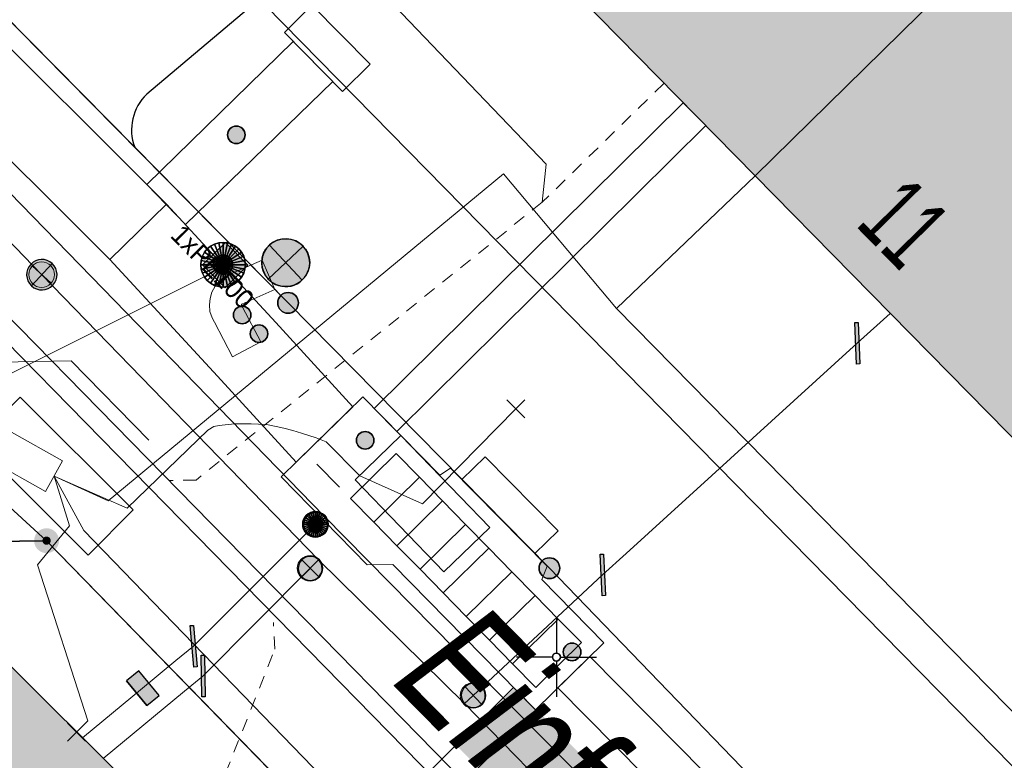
# Model space of a CAD drawing. Header units: metres. Extents: x 2695560 to 2696939, y 1260529 to 1262050.
# Tile 18 of 256: x 2695768 to 2695783, y 1260873 to 1260885. Entities that reach past the tile are written whole.
import ezdxf

# ---------------------------------------------------------------- set-up
doc = ezdxf.new("R2010")
doc.units = ezdxf.units.M
doc.linetypes.add('AUSGEZOGEN', pattern=[0])
doc.linetypes.add('VERDECKT2_S2', pattern=[0.36, 0.2, -0.16])
for name, color, linetype in [('XR$1$AV_Gebäudeflächen (BB)', 7, 'AUSGEZOGEN'), ('XR$1$AV_Grenzpunkte', 7, 'AUSGEZOGEN'), ('XR$1$AV_Haus-Nr.', 7, 'AUSGEZOGEN'), ('XR$1$AV_Koordinatennetzpunkte', 7, 'AUSGEZOGEN'), ('XR$1$AV_Linien (BB)', 7, 'AUSGEZOGEN'), ('XR$1$AV_Strassennamen', 7, 'AUSGEZOGEN'), ('XR$1$AW_LK_Einlaufschacht alt', 24, 'AUSGEZOGEN'), ('XR$1$EW_LK_Knoten', 1, 'AUSGEZOGEN'), ('XR$1$GA_LK_Absperrarmatur', 32, 'AUSGEZOGEN'), ('XR$1$GA_LK_Rohrleitungsteil', 32, 'AUSGEZOGEN'), ('XR$1$Liegenschaftsgrenzen', 7, 'AUSGEZOGEN'), ('XR$1$PFAV', 255, 'AUSGEZOGEN'), ('XR$1$PFAW', 255, 'AUSGEZOGEN'), ('XR$1$PFEW', 255, 'AUSGEZOGEN'), ('XR$1$PFGA', 255, 'AUSGEZOGEN'), ('XR$1$PFWA', 255, 'AUSGEZOGEN'), ('XR$1$RAEW', 8, 'AUSGEZOGEN'), ('XR$1$RP_Abstandslinie', 7, 'AUSGEZOGEN'), ('XR$1$WA_LK_Absperrarmatur', 171, 'AUSGEZOGEN'), ('XR$1$WA_LK_Rohrleitungsteil', 171, 'AUSGEZOGEN')]:
    doc.layers.add(name, color=color, linetype=linetype)
for name, color, linetype, lineweight in [('XR$2$ABW-Linie-M-ungenau-tot', 6, 'AUSGEZOGEN', 18), ('XR$2$ABW-Linie-R-genau', 4, 'AUSGEZOGEN', 18), ('XR$2$ABW-Linie-R-ungenau', 4, 'VERDECKT2_S2', 18), ('XR$2$ABW-LinieFlaeche-R-genau', 4, 'AUSGEZOGEN', 18), ('XR$2$ABW-Punkt', 6, 'AUSGEZOGEN', 18), ('XR$2$ELE-Flaeche-oberirdisch', 1, 'AUSGEZOGEN', 18), ('XR$2$ELE-LinieAnker_Strebe', 1, 'AUSGEZOGEN', 18), ('XR$2$ELE-LinieFlaeche-genau', 1, 'AUSGEZOGEN', 18), ('XR$2$GAS-Linie-genau', 12, 'AUSGEZOGEN', 18), ('XR$2$GAS-Punkt', 12, 'AUSGEZOGEN', 18), ('XR$2$KOM-Flaeche-U-oberirdisch', 91, 'AUSGEZOGEN', 18), ('XR$2$KOM-Linie-U-genau', 91, 'AUSGEZOGEN', 18), ('XR$2$KOM-LinieFlaeche-U-genau', 91, 'AUSGEZOGEN', 18), ('XR$2$KOM-Punkt-U', 91, 'AUSGEZOGEN', 18), ('XR$2$WAS-Linie-genau', 5, 'AUSGEZOGEN', 18), ('XR$2$WAS-Punkt', 5, 'AUSGEZOGEN', 18), ('XR$2$WEI-Text', 59, 'AUSGEZOGEN', 18)]:
    doc.layers.add(name, color=color, linetype=linetype, lineweight=lineweight)
doc.styles.add('ARIAL', font='arial.ttf')
doc.styles.add('TXT', font='txt')

# ---------------------------------------------------------------- blocks, each defined once
blk = doc.blocks.new('COMPLEXOBJECT_469')
at = {"layer": 'XR$1$AV_Linien (BB)', "color": 7, "linetype": 'AUSGEZOGEN', "transparency": 33554687}
blk.add_line((5773.103, 10887.625), (5768.587, 10883.805), dxfattribs=at)
blk.add_arc((5769.128, 10883.246), 0.778, 134.0485, 200.4562, dxfattribs=at)
blk = doc.blocks.new('BAV15')
at = {"layer": 'XR$1$PFAV', "transparency": 33554687}
blk.add_hatch(color=7, dxfattribs=at).paths.add_polyline_path([(0.5, 0), (0.49, 0.101), (0.459, 0.197), (0.41, 0.286), (0.344, 0.362), (0.264, 0.424), (0.174, 0.469), (0.076, 0.494), (-0.025, 0.499), (-0.125, 0.484), (-0.22, 0.449), (-0.306, 0.395), (-0.379, 0.326), (-0.437, 0.243), (-0.477, 0.15), (-0.497, 0.051), (-0.497, -0.051), (-0.477, -0.15), (-0.437, -0.243), (-0.379, -0.326), (-0.306, -0.395), (-0.22, -0.449), (-0.125, -0.484), (-0.025, -0.499), (0.076, -0.494), (0.174, -0.469), (0.264, -0.424), (0.344, -0.362), (0.41, -0.286), (0.459, -0.197), (0.49, -0.101)])
at = {"color": 7, "transparency": 33554687}
for start, end in [(90, 270), (270, 90)]:
    blk.add_arc((0, 0), 0.5, start, end, dxfattribs=at)
at = {"layer": 'XR$1$PFAV', "transparency": 33554687}
blk.add_circle((0, 0), 0.5, dxfattribs=at)
blk = doc.blocks.new('BWAV20')
at = {"true_color": 0x000000, "transparency": 33554687}
blk.add_hatch(color=18, dxfattribs=at).paths.add_polyline_path([(0.167, 0), (0.163, 0.034), (0.153, 0.066), (0.137, 0.095), (0.115, 0.121), (0.088, 0.141), (0.058, 0.156), (0.025, 0.165), (-0.008, 0.166), (-0.042, 0.161), (-0.073, 0.15), (-0.102, 0.132), (-0.126, 0.109), (-0.146, 0.081), (-0.159, 0.05), (-0.166, 0.017), (-0.166, -0.017), (-0.159, -0.05), (-0.146, -0.081), (-0.126, -0.109), (-0.102, -0.132), (-0.073, -0.15), (-0.042, -0.161), (-0.008, -0.166), (0.025, -0.165), (0.058, -0.156), (0.088, -0.141), (0.115, -0.121), (0.137, -0.095), (0.153, -0.066), (0.163, -0.034)])
at = {"layer": 'XR$1$PFAV', "transparency": 33554687}
blk.add_hatch(color=7, dxfattribs=at).paths.add_polyline_path([(0.5, 0), (0.49, 0.101), (0.459, 0.197), (0.41, 0.286), (0.344, 0.362), (0.264, 0.424), (0.174, 0.469), (0.076, 0.494), (-0.025, 0.499), (-0.125, 0.484), (-0.22, 0.449), (-0.306, 0.395), (-0.379, 0.326), (-0.437, 0.243), (-0.477, 0.15), (-0.497, 0.051), (-0.497, -0.051), (-0.477, -0.15), (-0.437, -0.243), (-0.379, -0.326), (-0.306, -0.395), (-0.22, -0.449), (-0.125, -0.484), (-0.025, -0.499), (0.076, -0.494), (0.174, -0.469), (0.264, -0.424), (0.344, -0.362), (0.41, -0.286), (0.459, -0.197), (0.49, -0.101)])
blk = doc.blocks.new('BAV2041')
at = {"color": 7, "transparency": 33554687}
for p, q in [((0, 0.5), (0, 0.05)), ((-0.05, 0), (-0.5, 0)), ((0.05, 0), (0.5, 0)), ((0, -0.05), (0, -0.5))]:
    blk.add_line(p, q, dxfattribs=at)
blk.add_circle((0, 0), 0.05, dxfattribs=at)
for start, end in [(90, 270), (270, 90)]:
    blk.add_arc((0, 0), 0.05, start, end, dxfattribs=at)
blk = doc.blocks.new('COMPLEXOBJECT_1445')
at = {"layer": 'XR$1$RP_Abstandslinie', "color": 7, "linetype": 'AUSGEZOGEN', "transparency": 33554687}
blk.add_lwpolyline([(5744.94, 10911.16), (5774.93, 10880.63), (5800.86, 10854.24), (5826.64, 10828.01)], dxfattribs=at)
blk = doc.blocks.new('BAW2089')
at = {"layer": 'XR$1$PFAW', "transparency": 33554687}
blk.add_hatch(color=7, dxfattribs=at).paths.add_polyline_path([(-0.5, 0.5), (-0.5, -0.5), (0.5, -0.5), (0.5, 0.5)])
at = {"transparency": 33554687}
blk.add_lwpolyline([(-0.5, 0.5), (0.5, 0.5), (0.5, -0.5), (-0.5, -0.5), (-0.5, 0.5)], close=True, dxfattribs=at)
at = {"layer": 'XR$1$PFAW', "transparency": 33554687}
blk.add_lwpolyline([(-0.5, 0.5), (0.5, 0.5), (0.5, -0.5), (-0.5, -0.5), (-0.5, 0.5)], close=True, dxfattribs=at)
blk = doc.blocks.new('BWA2013')
at = {"true_color": 0x000000, "transparency": 33554687}
blk.add_hatch(color=18, dxfattribs=at).paths.add_polyline_path([(-0.291, -0.409), (0.352, 0.357), (0.291, 0.409), (-0.352, -0.357)])
at = {"transparency": 33554687}
blk.add_lwpolyline([(-0.291, -0.409), (-0.352, -0.357), (0.291, 0.409), (0.352, 0.357), (-0.291, -0.409)], close=True, dxfattribs=at)
blk = doc.blocks.new('BWA965')
at = {"layer": 'XR$1$PFWA', "transparency": 33554687}
blk.add_hatch(color=7, dxfattribs=at).paths.add_polyline_path([(0, 0.5), (-0.051, 0.497), (-0.101, 0.49), (-0.15, 0.477), (-0.197, 0.459), (-0.243, 0.437), (-0.286, 0.41), (-0.326, 0.379), (-0.362, 0.344), (-0.395, 0.306), (-0.424, 0.264), (-0.449, 0.22), (-0.469, 0.174), (-0.484, 0.125), (-0.494, 0.076), (-0.499, 0.025), (-0.499, -0.025), (-0.494, -0.076), (-0.484, -0.125), (-0.469, -0.174), (-0.449, -0.22), (-0.424, -0.264), (-0.395, -0.306), (-0.362, -0.344), (-0.326, -0.379), (-0.286, -0.41), (-0.243, -0.437), (-0.197, -0.459), (-0.15, -0.477), (-0.101, -0.49), (-0.051, -0.497), (0, -0.5), (0.051, -0.497), (0.101, -0.49), (0.15, -0.477), (0.197, -0.459), (0.243, -0.437), (0.286, -0.41), (0.326, -0.379), (0.362, -0.344), (0.395, -0.306), (0.424, -0.264), (0.449, -0.22), (0.469, -0.174), (0.484, -0.125), (0.494, -0.076), (0.499, -0.025), (0.499, 0.025), (0.494, 0.076), (0.484, 0.125), (0.469, 0.174), (0.449, 0.22), (0.424, 0.264), (0.395, 0.306), (0.362, 0.344), (0.326, 0.379), (0.286, 0.41), (0.243, 0.437), (0.197, 0.459), (0.15, 0.477), (0.101, 0.49), (0.051, 0.497)])
at = {"transparency": 33554687}
blk.add_line((0, 0.5), (0, -0.5), dxfattribs=at)
for start, end in [(90, 270), (270, 90)]:
    blk.add_arc((0, 0), 0.5, start, end, dxfattribs=at)
blk = doc.blocks.new('BGA996')
at = {"layer": 'XR$1$PFGA', "transparency": 33554687}
blk.add_hatch(color=7, dxfattribs=at).paths.add_polyline_path([(-0.25, -0.5), (0.25, -0.5), (0.25, 0.5), (-0.25, 0.5)])
at = {"color": 32, "transparency": 33554687}
for p, q in [((-0.25, 0.5), (-0.25, -0.5)), ((0.25, 0.5), (0.25, -0.5))]:
    blk.add_line(p, q, dxfattribs=at)
at = {"layer": 'XR$1$PFGA', "transparency": 33554687}
blk.add_lwpolyline([(-0.25, -0.5), (0.25, -0.5), (0.25, 0.5), (-0.25, 0.5), (-0.25, -0.5)], close=True, dxfattribs=at)
blk = doc.blocks.new('BGA2013')
at = {"transparency": 33554687}
blk.add_hatch(color=36, dxfattribs=at).paths.add_polyline_path([(-0.291, -0.409), (0.352, 0.357), (0.291, 0.409), (-0.352, -0.357)])
at = {"color": 32, "transparency": 33554687}
blk.add_lwpolyline([(-0.291, -0.409), (-0.352, -0.357), (0.291, 0.409), (0.352, 0.357), (-0.291, -0.409)], close=True, dxfattribs=at)
blk = doc.blocks.new('BGA965')
at = {"layer": 'XR$1$PFGA', "transparency": 33554687}
blk.add_hatch(color=7, dxfattribs=at).paths.add_polyline_path([(0.5, 0), (0.49, 0.101), (0.459, 0.197), (0.41, 0.286), (0.344, 0.362), (0.264, 0.424), (0.174, 0.469), (0.076, 0.494), (-0.025, 0.499), (-0.125, 0.484), (-0.22, 0.449), (-0.306, 0.395), (-0.379, 0.326), (-0.437, 0.243), (-0.477, 0.15), (-0.497, 0.051), (-0.497, -0.051), (-0.477, -0.15), (-0.437, -0.243), (-0.379, -0.326), (-0.306, -0.395), (-0.22, -0.449), (-0.125, -0.484), (-0.025, -0.499), (0.076, -0.494), (0.174, -0.469), (0.264, -0.424), (0.344, -0.362), (0.41, -0.286), (0.459, -0.197), (0.49, -0.101)])
at = {"color": 32, "transparency": 33554687}
blk.add_line((0, 0.5), (0, -0.5), dxfattribs=at)
for start, end in [(90, 270), (270, 90)]:
    blk.add_arc((0, 0), 0.5, start, end, dxfattribs=at)
at = {"layer": 'XR$1$PFGA', "transparency": 33554687}
blk.add_circle((0, 0), 0.5, dxfattribs=at)
blk = doc.blocks.new('BEWLP2549_S')
at = {"layer": 'XR$1$PFEW', "transparency": 33554687}
blk.add_hatch(color=7, dxfattribs=at).paths.add_polyline_path([(0.5, 0), (0.49, 0.101), (0.459, 0.197), (0.41, 0.286), (0.344, 0.362), (0.264, 0.424), (0.174, 0.469), (0.076, 0.494), (-0.025, 0.499), (-0.125, 0.484), (-0.22, 0.449), (-0.306, 0.395), (-0.379, 0.326), (-0.437, 0.243), (-0.477, 0.15), (-0.497, 0.051), (-0.497, -0.051), (-0.477, -0.15), (-0.437, -0.243), (-0.379, -0.326), (-0.306, -0.395), (-0.22, -0.449), (-0.125, -0.484), (-0.025, -0.499), (0.076, -0.494), (0.174, -0.469), (0.264, -0.424), (0.344, -0.362), (0.41, -0.286), (0.459, -0.197), (0.49, -0.101)])
at = {"color": 1, "transparency": 33554687}
for p, q in [((0.354, -0.354), (-0.354, 0.354)), ((-0.354, -0.354), (0.354, 0.354))]:
    blk.add_line(p, q, dxfattribs=at)
for start, end in [(91.3809, 268.6191), (268.6191, 91.3809)]:
    blk.add_arc((0, 0), 0.5, start, end, dxfattribs=at)
at = {"layer": 'XR$1$PFEW', "transparency": 33554687}
blk.add_circle((0, 0), 0.5, dxfattribs=at)
blk = doc.blocks.new('BEW957')
at = {"layer": 'XR$1$RAEW', "transparency": 33554687}
blk.add_hatch(color=1, dxfattribs=at).paths.add_polyline_path([(-0.5, 0), (-0.497, -0.051), (-0.49, -0.101), (-0.477, -0.15), (-0.459, -0.197), (-0.437, -0.243), (-0.41, -0.286), (-0.379, -0.326), (-0.344, -0.362), (-0.306, -0.395), (-0.264, -0.424), (-0.22, -0.449), (-0.174, -0.469), (-0.125, -0.484), (-0.076, -0.494), (-0.025, -0.499), (0.025, -0.499), (0.076, -0.494), (0.125, -0.484), (0.174, -0.469), (0.22, -0.449), (0.264, -0.424), (0.306, -0.395), (0.344, -0.362), (0.379, -0.326), (0.41, -0.286), (0.437, -0.243), (0.459, -0.197), (0.477, -0.15), (0.49, -0.101), (0.497, -0.051), (0.5, 0), (0.497, 0.051), (0.49, 0.101), (0.477, 0.15), (0.459, 0.197), (0.437, 0.243), (0.41, 0.286), (0.379, 0.326), (0.344, 0.362), (0.306, 0.395), (0.264, 0.424), (0.22, 0.449), (0.174, 0.469), (0.125, 0.484), (0.076, 0.494), (0.025, 0.499), (-0.025, 0.499), (-0.076, 0.494), (-0.125, 0.484), (-0.174, 0.469), (-0.22, 0.449), (-0.264, 0.424), (-0.306, 0.395), (-0.344, 0.362), (-0.379, 0.326), (-0.41, 0.286), (-0.437, 0.243), (-0.459, 0.197), (-0.477, 0.15), (-0.49, 0.101), (-0.497, 0.051)])
at = {"color": 1, "transparency": 33554687}
for start, end in [(90, 180), (180, 270), (0, 90), (270, 0)]:
    blk.add_arc((0, 0), 0.5, start, end, dxfattribs=at)
at = {"layer": 'XR$1$RAEW', "color": 1, "transparency": 33554687}
blk.add_circle((0, 0), 0.5, dxfattribs=at)
blk = doc.blocks.new('KOM-UNBEKANNT-U')
at = {"layer": 'XR$2$KOM-Punkt-U', "linetype": 'AUSGEZOGEN', "lineweight": 20, "transparency": 33554687}
for p, q in [((0, 0, 2500), (-141, 141, 2500)), ((-141, -141, 2500), (0, 0, 2500)), ((0, 0, 2500), (141, 141, 2500)), ((141, -141, 2500), (0, 0, 2500))]:
    blk.add_line(p, q, dxfattribs=at)
blk = doc.blocks.new('GAS-ABSPERRORGAN')
at = {"layer": 'XR$2$GAS-Punkt', "linetype": 'AUSGEZOGEN', "lineweight": 25, "transparency": 33554687}
blk.add_line((0, 200, 2500), (0, -200, 2500), dxfattribs=at)
for points in [[(-111, 166, 2500), (0, 0, 2500), (-141, 141, 2500)], [(-111, 166), (0, 0), (-141, 141)], [(-111, 166, 2500), (-111, 166), (-141, 141), (-141, 141, 2500)], [(-77, 185, 2500), (0, 0, 2500), (-111, 166, 2500)], [(-77, 185), (0, 0), (-111, 166)], [(-77, 185, 2500), (-77, 185), (-111, 166), (-111, 166, 2500)], [(-39, 196, 2500), (0, 0, 2500), (-77, 185, 2500)], [(-39, 196), (0, 0), (-77, 185)], [(-39, 196, 2500), (-39, 196), (-77, 185), (-77, 185, 2500)], [(0, 200, 2500), (0, 0, 2500), (-39, 196, 2500)], [(0, 200), (0, 0), (-39, 196)], [(0, 200, 2500), (0, 200), (-39, 196), (-39, 196, 2500)], [(39, 196, 2500), (0, 0, 2500), (0, 200, 2500)], [(39, 196), (0, 0), (0, 200)], [(39, 196, 2500), (39, 196), (0, 200), (0, 200, 2500)], [(77, 185, 2500), (0, 0, 2500), (39, 196, 2500)], [(77, 185), (0, 0), (39, 196)], [(111, 166, 2500), (0, 0, 2500), (77, 185, 2500)], [(111, 166), (0, 0), (77, 185)], [(141, 141, 2500), (0, 0, 2500), (111, 166, 2500)], [(141, 141), (0, 0), (111, 166)], [(77, 185, 2500), (77, 185), (39, 196), (39, 196, 2500)], [(111, 166, 2500), (111, 166), (77, 185), (77, 185, 2500)], [(141, 141, 2500), (141, 141), (111, 166), (111, 166, 2500)], [(-196, 39, 2500), (0, 0, 2500), (-200, 0, 2500)], [(-196, 39), (0, 0), (-200, 0)], [(-196, 39, 2500), (-196, 39), (-200, 0), (-200, 0, 2500)], [(-200, 0, 2500), (0, 0, 2500), (-196, -39, 2500)], [(-200, 0), (0, 0), (-196, -39)], [(-185, 77, 2500), (0, 0, 2500), (-196, 39, 2500)], [(-185, 77), (0, 0), (-196, 39)], [(-185, 77, 2500), (-185, 77), (-196, 39), (-196, 39, 2500)], [(-196, -39, 2500), (0, 0, 2500), (-185, -77, 2500)], [(-196, -39), (0, 0), (-185, -77)], [(-166, 111, 2500), (0, 0, 2500), (-185, 77, 2500)], [(-166, 111), (0, 0), (-185, 77)], [(-166, 111, 2500), (-166, 111), (-185, 77), (-185, 77, 2500)], [(-185, -77, 2500), (0, 0, 2500), (-166, -111, 2500)], [(-185, -77), (0, 0), (-166, -111)], [(-141, 141, 2500), (0, 0, 2500), (-166, 111, 2500)], [(-141, 141), (0, 0), (-166, 111)], [(-141, 141, 2500), (-141, 141), (-166, 111), (-166, 111, 2500)], [(-166, -111, 2500), (0, 0, 2500), (-141, -141, 2500)], [(-166, -111), (0, 0), (-141, -141)], [(-141, -141, 2500), (0, 0, 2500), (-111, -166, 2500)], [(-141, -141), (0, 0), (-111, -166)], [(-111, -166, 2500), (0, 0, 2500), (-77, -185, 2500)], [(-111, -166), (0, 0), (-77, -185)], [(-77, -185, 2500), (0, 0, 2500), (-39, -196, 2500)], [(-77, -185), (0, 0), (-39, -196)], [(-39, -196, 2500), (0, 0, 2500), (0, -200, 2500)], [(-39, -196), (0, 0), (0, -200)], [(166, 111, 2500), (0, 0, 2500), (141, 141, 2500)], [(166, 111), (0, 0), (141, 141)], [(185, 77, 2500), (0, 0, 2500), (166, 111, 2500)], [(185, 77), (0, 0), (166, 111)], [(196, 39, 2500), (0, 0, 2500), (185, 77, 2500)], [(196, 39), (0, 0), (185, 77)], [(200, 0, 2500), (0, 0, 2500), (196, 39, 2500)], [(200, 0), (0, 0), (196, 39)], [(0, -200, 2500), (0, 0, 2500), (39, -196, 2500)], [(39, -196, 2500), (0, 0, 2500), (77, -185, 2500)], [(77, -185, 2500), (0, 0, 2500), (111, -166, 2500)], [(111, -166, 2500), (0, 0, 2500), (141, -141, 2500)], [(141, -141, 2500), (0, 0, 2500), (166, -111, 2500)], [(166, -111, 2500), (0, 0, 2500), (185, -77, 2500)], [(185, -77, 2500), (0, 0, 2500), (196, -39, 2500)], [(196, -39, 2500), (0, 0, 2500), (200, 0, 2500)], [(0, -200), (0, 0), (39, -196)], [(39, -196), (0, 0), (77, -185)], [(77, -185), (0, 0), (111, -166)], [(111, -166), (0, 0), (141, -141)], [(141, -141), (0, 0), (166, -111)], [(166, -111), (0, 0), (185, -77)], [(185, -77), (0, 0), (196, -39)], [(196, -39), (0, 0), (200, 0)], [(166, 111, 2500), (166, 111), (141, 141), (141, 141, 2500)], [(185, 77, 2500), (185, 77), (166, 111), (166, 111, 2500)], [(196, 39, 2500), (196, 39), (185, 77), (185, 77, 2500)], [(200, 0, 2500), (200, 0), (196, 39), (196, 39, 2500)], [(-200, 0, 2500), (-200, 0), (-196, -39), (-196, -39, 2500)], [(-196, -39, 2500), (-196, -39), (-185, -77), (-185, -77, 2500)], [(-185, -77, 2500), (-185, -77), (-166, -111), (-166, -111, 2500)], [(-166, -111, 2500), (-166, -111), (-141, -141), (-141, -141, 2500)], [(-141, -141, 2500), (-141, -141), (-111, -166), (-111, -166, 2500)], [(111, -166, 2500), (111, -166), (141, -141), (141, -141, 2500)], [(141, -141, 2500), (141, -141), (166, -111), (166, -111, 2500)], [(166, -111, 2500), (166, -111), (185, -77), (185, -77, 2500)], [(185, -77, 2500), (185, -77), (196, -39), (196, -39, 2500)], [(196, -39, 2500), (196, -39), (200, 0), (200, 0, 2500)], [(-111, -166, 2500), (-111, -166), (-77, -185), (-77, -185, 2500)], [(-77, -185, 2500), (-77, -185), (-39, -196), (-39, -196, 2500)], [(-39, -196, 2500), (-39, -196), (0, -200), (0, -200, 2500)], [(0, -200, 2500), (0, -200), (39, -196), (39, -196, 2500)], [(39, -196, 2500), (39, -196), (77, -185), (77, -185, 2500)], [(77, -185, 2500), (77, -185), (111, -166), (111, -166, 2500)]]:
    blk.add_3dface(points, dxfattribs=at)
blk = doc.blocks.new('WAS-ABSPERRORGAN')
at = {"layer": 'XR$2$WAS-Punkt', "linetype": 'AUSGEZOGEN', "transparency": 33554687}
for p, q in [((0, 200, 2500), (0, -200, 2500)), ((0, 0), (0, 0))]:
    blk.add_line(p, q, dxfattribs=at)
blk.add_circle((0, 0, 502500), 200, dxfattribs=at)
blk = doc.blocks.new('ABW-EINLAUFSCHACHT_RUND')
at = {"layer": 'XR$2$ABW-Linie-M-ungenau-tot', "linetype": 'AUSGEZOGEN', "lineweight": 25, "transparency": 33554687}
for points in [[(-147, 29, 2500), (0, 0, 2500), (-150, 0, 2500)], [(-147, 29), (0, 0), (-150, 0)], [(-147, 29, 2500), (-147, 29), (-150, 0), (-150, 0, 2500)], [(-150, 0, 2500), (0, 0, 2500), (-147, -29, 2500)], [(-150, 0), (0, 0), (-147, -29)], [(-150, 0, 2500), (-150, 0), (-147, -29), (-147, -29, 2500)], [(-139, 57, 2500), (0, 0, 2500), (-147, 29, 2500)], [(-139, 57), (0, 0), (-147, 29)], [(-139, 57, 2500), (-139, 57), (-147, 29), (-147, 29, 2500)], [(-147, -29, 2500), (0, 0, 2500), (-139, -57, 2500)], [(-147, -29), (0, 0), (-139, -57)], [(-125, 83, 2500), (0, 0, 2500), (-139, 57, 2500)], [(-125, 83), (0, 0), (-139, 57)], [(-125, 83, 2500), (-125, 83), (-139, 57), (-139, 57, 2500)], [(-139, -57, 2500), (0, 0, 2500), (-125, -83, 2500)], [(-139, -57), (0, 0), (-125, -83)], [(-106, 106, 2500), (0, 0, 2500), (-125, 83, 2500)], [(-106, 106), (0, 0), (-125, 83)], [(-106, 106, 2500), (-106, 106), (-125, 83), (-125, 83, 2500)], [(-125, -83, 2500), (0, 0, 2500), (-106, -106, 2500)], [(-125, -83), (0, 0), (-106, -106)], [(-83, 125, 2500), (0, 0, 2500), (-106, 106, 2500)], [(-83, 125), (0, 0), (-106, 106)], [(-83, 125, 2500), (-83, 125), (-106, 106), (-106, 106, 2500)], [(-106, -106, 2500), (0, 0, 2500), (-83, -125, 2500)], [(-106, -106), (0, 0), (-83, -125)], [(-57, 139, 2500), (0, 0, 2500), (-83, 125, 2500)], [(-57, 139), (0, 0), (-83, 125)], [(-57, 139, 2500), (-57, 139), (-83, 125), (-83, 125, 2500)], [(-83, -125, 2500), (0, 0, 2500), (-57, -139, 2500)], [(-83, -125), (0, 0), (-57, -139)], [(-29, 147, 2500), (0, 0, 2500), (-57, 139, 2500)], [(-29, 147), (0, 0), (-57, 139)], [(-29, 147, 2500), (-29, 147), (-57, 139), (-57, 139, 2500)], [(-57, -139, 2500), (0, 0, 2500), (-29, -147, 2500)], [(-57, -139), (0, 0), (-29, -147)], [(0, 150, 2500), (0, 0, 2500), (-29, 147, 2500)], [(0, 150), (0, 0), (-29, 147)], [(0, 150, 2500), (0, 150), (-29, 147), (-29, 147, 2500)], [(-29, -147, 2500), (0, 0, 2500), (0, -150, 2500)], [(-29, -147), (0, 0), (0, -150)], [(29, 147, 2500), (0, 0, 2500), (0, 150, 2500)], [(29, 147), (0, 0), (0, 150)], [(29, 147, 2500), (29, 147), (0, 150), (0, 150, 2500)], [(57, 139, 2500), (0, 0, 2500), (29, 147, 2500)], [(57, 139), (0, 0), (29, 147)], [(83, 125, 2500), (0, 0, 2500), (57, 139, 2500)], [(83, 125), (0, 0), (57, 139)], [(106, 106, 2500), (0, 0, 2500), (83, 125, 2500)], [(106, 106), (0, 0), (83, 125)], [(125, 83, 2500), (0, 0, 2500), (106, 106, 2500)], [(125, 83), (0, 0), (106, 106)], [(139, 57, 2500), (0, 0, 2500), (125, 83, 2500)], [(139, 57), (0, 0), (125, 83)], [(147, 29, 2500), (0, 0, 2500), (139, 57, 2500)], [(147, 29), (0, 0), (139, 57)], [(150, 0, 2500), (0, 0, 2500), (147, 29, 2500)], [(150, 0), (0, 0), (147, 29)], [(0, -150, 2500), (0, 0, 2500), (29, -147, 2500)], [(29, -147, 2500), (0, 0, 2500), (57, -139, 2500)], [(57, -139, 2500), (0, 0, 2500), (83, -125, 2500)], [(83, -125, 2500), (0, 0, 2500), (106, -106, 2500)], [(106, -106, 2500), (0, 0, 2500), (125, -83, 2500)], [(125, -83, 2500), (0, 0, 2500), (139, -57, 2500)], [(139, -57, 2500), (0, 0, 2500), (147, -29, 2500)], [(147, -29, 2500), (0, 0, 2500), (150, 0, 2500)], [(0, -150), (0, 0), (29, -147)], [(29, -147), (0, 0), (57, -139)], [(57, -139), (0, 0), (83, -125)], [(83, -125), (0, 0), (106, -106)], [(106, -106), (0, 0), (125, -83)], [(125, -83), (0, 0), (139, -57)], [(139, -57), (0, 0), (147, -29)], [(147, -29), (0, 0), (150, 0)], [(57, 139, 2500), (57, 139), (29, 147), (29, 147, 2500)], [(83, 125, 2500), (83, 125), (57, 139), (57, 139, 2500)], [(106, 106, 2500), (106, 106), (83, 125), (83, 125, 2500)], [(125, 83, 2500), (125, 83), (106, 106), (106, 106, 2500)], [(139, 57, 2500), (139, 57), (125, 83), (125, 83, 2500)], [(147, 29, 2500), (147, 29), (139, 57), (139, 57, 2500)], [(150, 0, 2500), (150, 0), (147, 29), (147, 29, 2500)], [(147, -29, 2500), (147, -29), (150, 0), (150, 0, 2500)], [(-147, -29, 2500), (-147, -29), (-139, -57), (-139, -57, 2500)], [(-139, -57, 2500), (-139, -57), (-125, -83), (-125, -83, 2500)], [(-125, -83, 2500), (-125, -83), (-106, -106), (-106, -106, 2500)], [(-106, -106, 2500), (-106, -106), (-83, -125), (-83, -125, 2500)], [(-83, -125, 2500), (-83, -125), (-57, -139), (-57, -139, 2500)], [(-57, -139, 2500), (-57, -139), (-29, -147), (-29, -147, 2500)], [(-29, -147, 2500), (-29, -147), (0, -150), (0, -150, 2500)], [(0, -150, 2500), (0, -150), (29, -147), (29, -147, 2500)], [(29, -147, 2500), (29, -147), (57, -139), (57, -139, 2500)], [(57, -139, 2500), (57, -139), (83, -125), (83, -125, 2500)], [(83, -125, 2500), (83, -125), (106, -106), (106, -106, 2500)], [(106, -106, 2500), (106, -106), (125, -83), (125, -83, 2500)], [(125, -83, 2500), (125, -83), (139, -57), (139, -57, 2500)], [(139, -57, 2500), (139, -57), (147, -29), (147, -29, 2500)]]:
    blk.add_3dface(points, dxfattribs=at)
blk = doc.blocks.new('ABW-DECKEL')
at = {"layer": 'XR$2$ABW-Punkt', "linetype": 'AUSGEZOGEN', "lineweight": 25, "transparency": 33554687}
for points in [[(-134, 323, 2500), (0, 0, 2500), (-194, 291, 2500)], [(-134, 323), (0, 0), (-194, 291)], [(-134, 323, 2500), (-134, 323), (-194, 291), (-194, 291, 2500)], [(-68, 343, 2500), (0, 0, 2500), (-134, 323, 2500)], [(-68, 343), (0, 0), (-134, 323)], [(-68, 343, 2500), (-68, 343), (-134, 323), (-134, 323, 2500)], [(0, 350, 2500), (0, 0, 2500), (-68, 343, 2500)], [(0, 350), (0, 0), (-68, 343)], [(0, 350, 2500), (0, 350), (-68, 343), (-68, 343, 2500)], [(68, 343, 2500), (0, 0, 2500), (0, 350, 2500)], [(68, 343), (0, 0), (0, 350)], [(68, 343, 2500), (68, 343), (0, 350), (0, 350, 2500)], [(134, 323, 2500), (0, 0, 2500), (68, 343, 2500)], [(134, 323), (0, 0), (68, 343)], [(194, 291, 2500), (0, 0, 2500), (134, 323, 2500)], [(194, 291), (0, 0), (134, 323)], [(134, 323, 2500), (134, 323), (68, 343), (68, 343, 2500)], [(194, 291, 2500), (194, 291), (134, 323), (134, 323, 2500)], [(-291, 194, 2500), (0, 0, 2500), (-323, 134, 2500)], [(-291, 194), (0, 0), (-323, 134)], [(-291, 194, 2500), (-291, 194), (-323, 134), (-323, 134, 2500)], [(-247, 247, 2500), (0, 0, 2500), (-291, 194, 2500)], [(-247, 247), (0, 0), (-291, 194)], [(-247, 247, 2500), (-247, 247), (-291, 194), (-291, 194, 2500)], [(-194, 291, 2500), (0, 0, 2500), (-247, 247, 2500)], [(-194, 291), (0, 0), (-247, 247)], [(-194, 291, 2500), (-194, 291), (-247, 247), (-247, 247, 2500)], [(247, 247, 2500), (0, 0, 2500), (194, 291, 2500)], [(247, 247), (0, 0), (194, 291)], [(291, 194, 2500), (0, 0, 2500), (247, 247, 2500)], [(291, 194), (0, 0), (247, 247)], [(323, 134, 2500), (0, 0, 2500), (291, 194, 2500)], [(323, 134), (0, 0), (291, 194)], [(247, 247, 2500), (247, 247), (194, 291), (194, 291, 2500)], [(291, 194, 2500), (291, 194), (247, 247), (247, 247, 2500)], [(323, 134, 2500), (323, 134), (291, 194), (291, 194, 2500)], [(-343, 68, 2500), (0, 0, 2500), (-350, 0, 2500)], [(-343, 68), (0, 0), (-350, 0)], [(-343, 68, 2500), (-343, 68), (-350, 0), (-350, 0, 2500)], [(-350, 0, 2500), (0, 0, 2500), (-343, -68, 2500)], [(-350, 0), (0, 0), (-343, -68)], [(-323, 134, 2500), (0, 0, 2500), (-343, 68, 2500)], [(-323, 134), (0, 0), (-343, 68)], [(-323, 134, 2500), (-323, 134), (-343, 68), (-343, 68, 2500)], [(-343, -68, 2500), (0, 0, 2500), (-323, -134, 2500)], [(-343, -68), (0, 0), (-323, -134)], [(-323, -134, 2500), (0, 0, 2500), (-291, -194, 2500)], [(-323, -134), (0, 0), (-291, -194)], [(-291, -194, 2500), (0, 0, 2500), (-247, -247, 2500)], [(-291, -194), (0, 0), (-247, -247)], [(-247, -247, 2500), (0, 0, 2500), (-194, -291, 2500)], [(-247, -247), (0, 0), (-194, -291)], [(-194, -291, 2500), (0, 0, 2500), (-134, -323, 2500)], [(-194, -291), (0, 0), (-134, -323)], [(-134, -323, 2500), (0, 0, 2500), (-68, -343, 2500)], [(-134, -323), (0, 0), (-68, -343)], [(-68, -343, 2500), (0, 0, 2500), (0, -350, 2500)], [(-68, -343), (0, 0), (0, -350)], [(343, 68, 2500), (0, 0, 2500), (323, 134, 2500)], [(343, 68), (0, 0), (323, 134)], [(350, 0, 2500), (0, 0, 2500), (343, 68, 2500)], [(350, 0), (0, 0), (343, 68)], [(0, -350, 2500), (0, 0, 2500), (68, -343, 2500)], [(68, -343, 2500), (0, 0, 2500), (134, -323, 2500)], [(134, -323, 2500), (0, 0, 2500), (194, -291, 2500)], [(194, -291, 2500), (0, 0, 2500), (247, -247, 2500)], [(247, -247, 2500), (0, 0, 2500), (291, -194, 2500)], [(291, -194, 2500), (0, 0, 2500), (323, -134, 2500)], [(323, -134, 2500), (0, 0, 2500), (343, -68, 2500)], [(343, -68, 2500), (0, 0, 2500), (350, 0, 2500)], [(0, -350), (0, 0), (68, -343)], [(68, -343), (0, 0), (134, -323)], [(134, -323), (0, 0), (194, -291)], [(194, -291), (0, 0), (247, -247)], [(247, -247), (0, 0), (291, -194)], [(291, -194), (0, 0), (323, -134)], [(323, -134), (0, 0), (343, -68)], [(343, -68), (0, 0), (350, 0)], [(343, 68, 2500), (343, 68), (323, 134), (323, 134, 2500)], [(350, 0, 2500), (350, 0), (343, 68), (343, 68, 2500)], [(-350, 0, 2500), (-350, 0), (-343, -68), (-343, -68, 2500)], [(-343, -68, 2500), (-343, -68), (-323, -134), (-323, -134, 2500)], [(-323, -134, 2500), (-323, -134), (-291, -194), (-291, -194, 2500)], [(291, -194, 2500), (291, -194), (323, -134), (323, -134, 2500)], [(323, -134, 2500), (323, -134), (343, -68), (343, -68, 2500)], [(343, -68, 2500), (343, -68), (350, 0), (350, 0, 2500)], [(-291, -194, 2500), (-291, -194), (-247, -247), (-247, -247, 2500)], [(-247, -247, 2500), (-247, -247), (-194, -291), (-194, -291, 2500)], [(-194, -291, 2500), (-194, -291), (-134, -323), (-134, -323, 2500)], [(134, -323, 2500), (134, -323), (194, -291), (194, -291, 2500)], [(194, -291, 2500), (194, -291), (247, -247), (247, -247, 2500)], [(247, -247, 2500), (247, -247), (291, -194), (291, -194, 2500)], [(-134, -323, 2500), (-134, -323), (-68, -343), (-68, -343, 2500)], [(-68, -343, 2500), (-68, -343), (0, -350), (0, -350, 2500)], [(0, -350, 2500), (0, -350), (68, -343), (68, -343, 2500)], [(68, -343, 2500), (68, -343), (134, -323), (134, -323, 2500)]]:
    blk.add_3dface(points, dxfattribs=at)

msp = doc.modelspace()

# ---------------------------------------------------------------- hatches: boundary and pattern name
at = {"transparency": 33554687}
msp.add_hatch(color=7, dxfattribs=at).paths.add_polyline_path([(2695775.318, 1260874.331), (2695774.403, 1260873.429), (2695781.212, 1260866.525), (2695782.127, 1260867.427)])
at = {"layer": 'XR$1$AV_Gebäudeflächen (BB)', "true_color": 0xd2d2d2, "transparency": 33554687}
for points in [[(2695782.219, 1260895.703), (2695773.933, 1260887.578), (2695774.073, 1260887.435), (2695786.723, 1260874.56), (2695795.001, 1260882.693), (2695790.119, 1260887.663), (2695790.218, 1260887.761), (2695788.37, 1260889.642), (2695788.27, 1260889.544)], [(2695765.018, 1260864.202), (2695770.447, 1260869.595), (2695770.525, 1260869.672), (2695770.441, 1260869.756), (2695771.408, 1260870.716), (2695766.944, 1260875.141), (2695760.802, 1260868.738), (2695761.836, 1260867.697), (2695761.69, 1260867.552), (2695762.404, 1260866.833), (2695764.906, 1260864.314)]]:
    msp.add_hatch(color=254, dxfattribs=at).paths.add_polyline_path(points)

# ---------------------------------------------------------------- linework, layer by layer
at = {"layer": 'XR$1$AV_Linien (BB)', "color": 7, "linetype": 'AUSGEZOGEN', "transparency": 33554687}
msp.add_line((2695786.723, 1260874.56), (2695774.073, 1260887.435), dxfattribs=at)
for points in [[(2695769.369, 1260882.784), (2695765.23, 1260886.98), (2695760.093, 1260892.188)], [(2695796.956, 1260854.276), (2695796.73, 1260854.51), (2695787.44, 1260864.21), (2695775.86, 1260876.2), (2695771.77, 1260880.35), (2695769.369, 1260882.784)], [(2695767.99, 1260876.63), (2695764.188, 1260876.582), (2695751.807, 1260863.706)], [(2695793.324, 1260850.617), (2695793.04, 1260850.91), (2695781.022, 1260863.25), (2695772.651, 1260871.844), (2695767.99, 1260876.63)], [(2695765.018, 1260864.202), (2695764.906, 1260864.314), (2695762.404, 1260866.833), (2695761.69, 1260867.552), (2695761.836, 1260867.697), (2695760.802, 1260868.738), (2695766.944, 1260875.141), (2695771.408, 1260870.716), (2695770.441, 1260869.756), (2695770.525, 1260869.672), (2695770.447, 1260869.595)]]:
    msp.add_lwpolyline(points, dxfattribs=at)
at = {"layer": 'XR$1$Liegenschaftsgrenzen', "color": 7, "linetype": 'AUSGEZOGEN', "transparency": 33554687}
for q in [(2695757.93, 1260885.76), (2695772.651, 1260871.844)]:
    msp.add_line((2695767.99, 1260876.63), q, dxfattribs=at)
for points in [[(2695765.23, 1260886.98), (2695771.77, 1260880.35), (2695775.86, 1260876.2), (2695787.44, 1260864.21), (2695796.73, 1260854.51)], [(2695751.807, 1260863.706), (2695764.188, 1260876.582), (2695767.99, 1260876.63)]]:
    msp.add_lwpolyline(points, dxfattribs=at)
at = {"layer": 'XR$2$ABW-Linie-R-genau', "linetype": 'AUSGEZOGEN', "transparency": 33554687}
msp.add_line((2695770.56, 1260880.81), (2695765.908, 1260878.488), dxfattribs=at)
msp.add_lwpolyline([(2695770.578, 1260887.984), (2695775.811, 1260882.518), (2695775.748, 1260881.924)], dxfattribs=at)
at = {"layer": 'XR$2$ABW-Linie-R-ungenau', "linetype": 'VERDECKT2_S2', "transparency": 33554687}
for points in [[(2695777.652, 1260883.784), (2695775.748, 1260881.924), (2695770.329, 1260877.579), (2695769.905, 1260877.569)], [(2695770.654, 1260872.651), (2695771.564, 1260874.931), (2695771.541, 1260875.351)]]:
    msp.add_lwpolyline(points, dxfattribs=at)
at = {"layer": 'XR$2$ABW-LinieFlaeche-R-genau', "linetype": 'AUSGEZOGEN', "transparency": 33554687}
msp.add_lwpolyline([(2695798.799, 1260847.661), (2695765.6, 1260881.533), (2695765.814, 1260881.743), (2695799.013, 1260847.871), (2695798.799, 1260847.661)], close=True, dxfattribs=at)
at = {"layer": 'XR$2$ELE-Flaeche-oberirdisch', "transparency": 33554687}
for points in [[(2695769.867, 1260881.894), (2695766.676, 1260885.076), (2695766.182, 1260884.58), (2695765.987, 1260883.908), (2695766.421, 1260883.58), (2695768.978, 1260881.027), (2695769.867, 1260881.894)], [(2695772.144, 1260885.005), (2695771.714, 1260884.579), (2695772.624, 1260883.658), (2695773.055, 1260884.084), (2695772.144, 1260885.005)], [(2695772.472, 1260883.813), (2695771.852, 1260884.44), (2695769.559, 1260882.201), (2695770.163, 1260881.574), (2695772.472, 1260883.813)], [(2695768.978, 1260881.027), (2695770.667, 1260879.204), (2695771.896, 1260877.858), (2695772.782, 1260878.726), (2695771.579, 1260880.044), (2695769.867, 1260881.894), (2695768.978, 1260881.027)], [(2695775.643, 1260873.982), (2695776.714, 1260875.032), (2695775.741, 1260876.024), (2695775.824, 1260876.234), (2695774.312, 1260877.767), (2695774.144, 1260877.654), (2695772.94, 1260878.881), (2695771.661, 1260877.627), (2695773.009, 1260876.253), (2695773.41, 1260876.26), (2695775.643, 1260873.982)], [(2695774.491, 1260877.586), (2695775.632, 1260876.428), (2695775.995, 1260876.783), (2695774.857, 1260877.944), (2695774.491, 1260877.586)], [(2695819.867, 1260830.12), (2695815.105, 1260835.135), (2695814.091, 1260836.202), (2695805.302, 1260845.295), (2695802.609, 1260848.074), (2695796.337, 1260854.338), (2695790.591, 1260860.246), (2695789.045, 1260861.836), (2695781.895, 1260869.359), (2695776.494, 1260874.816), (2695775.994, 1260874.326), (2695781.393, 1260868.871), (2695788.541, 1260861.35), (2695790.089, 1260859.758), (2695795.839, 1260853.846), (2695802.111, 1260847.582), (2695804.798, 1260844.809), (2695813.585, 1260835.718), (2695814.597, 1260834.653), (2695818.901, 1260830.12), (2695819.867, 1260830.12)]]:
    msp.add_lwpolyline(points, close=True, dxfattribs=at)
at = {"layer": 'XR$2$ELE-LinieAnker_Strebe', "transparency": 33554687}
msp.add_line((2695772.573, 1260877.469), (2695772.222, 1260877.827), dxfattribs=at)
for points in [[(2695773.111, 1260876.922), (2695773.825, 1260877.622), (2695773.462, 1260877.992), (2695772.748, 1260877.291), (2695773.111, 1260876.922)], [(2695773.473, 1260876.552), (2695774.187, 1260877.252), (2695773.825, 1260877.622), (2695773.111, 1260876.922), (2695773.473, 1260876.552)], [(2695773.835, 1260876.183), (2695774.549, 1260876.883), (2695774.187, 1260877.252), (2695773.473, 1260876.552), (2695773.835, 1260876.183)], [(2695774.198, 1260875.813), (2695774.912, 1260876.513), (2695774.549, 1260876.883), (2695773.835, 1260876.183), (2695774.198, 1260875.813)], [(2695774.56, 1260875.444), (2695775.274, 1260876.144), (2695774.912, 1260876.513), (2695774.198, 1260875.813), (2695774.56, 1260875.444)], [(2695774.922, 1260875.074), (2695775.636, 1260875.774), (2695775.274, 1260876.144), (2695774.56, 1260875.444), (2695774.922, 1260875.074)], [(2695775.284, 1260874.705), (2695775.998, 1260875.405), (2695775.636, 1260875.774), (2695774.922, 1260875.074), (2695775.284, 1260874.705)], [(2695775.647, 1260874.335), (2695776.361, 1260875.035), (2695775.998, 1260875.405), (2695775.284, 1260874.705), (2695775.647, 1260874.335)]]:
    msp.add_lwpolyline(points, close=True, dxfattribs=at)
at = {"layer": 'XR$2$ELE-LinieFlaeche-genau', "linetype": 'AUSGEZOGEN', "transparency": 33554687}
for points in [[(2695773.12, 1260878.696), (2695777.956, 1260883.478), (2695778.308, 1260883.122), (2695773.472, 1260878.34), (2695773.12, 1260878.696)], [(2695770.902, 1260879.507), (2695770.617, 1260880.046), (2695770.58, 1260880.114), (2695770.548, 1260880.215), (2695770.539, 1260880.318), (2695770.549, 1260880.42), (2695770.579, 1260880.518), (2695770.627, 1260880.612), (2695770.696, 1260880.692), (2695770.782, 1260880.761), (2695771.362, 1260881.018), (2695771.564, 1260880.56), (2695771.044, 1260880.331), (2695771.046, 1260880.332), (2695771.045, 1260880.33), (2695771.043, 1260880.328), (2695771.041, 1260880.322), (2695771.041, 1260880.318), (2695771.042, 1260880.313), (2695771.042, 1260880.31), (2695771.057, 1260880.284), (2695771.344, 1260879.741), (2695770.902, 1260879.507)], [(2695770.496, 1260869.544), (2695775.297, 1260874.331), (2695775.65, 1260873.977), (2695770.848, 1260869.19), (2695770.496, 1260869.544)]]:
    msp.add_lwpolyline(points, close=True, dxfattribs=at)
at = {"layer": 'XR$2$GAS-Linie-genau', "linetype": 'AUSGEZOGEN', "transparency": 33554687}
for p, q in [((2695772.331, 1260877.018), (2695767.416, 1260882.071)), ((2695770.288, 1260874.981), (2695772.198, 1260876.886)), ((2695772.198, 1260876.886), (2695772.331, 1260877.018)), ((2695787.273, 1260861.872), (2695772.331, 1260877.018)), ((2695770.288, 1260874.981), (2695770.015, 1260874.756)), ((2695770.015, 1260874.756), (2695769.493, 1260874.325)), ((2695769.493, 1260874.325), (2695768.55, 1260873.547))]:
    msp.add_line(p, q, dxfattribs=at)
at = {"layer": 'XR$2$KOM-Flaeche-U-oberirdisch', "transparency": 33554687}
for points in [[(2695766.869, 1260878.169), (2695768.639, 1260876.404), (2695769.345, 1260877.112), (2695767.575, 1260878.877), (2695766.869, 1260878.169)], [(2695772.819, 1260877.581), (2695774.209, 1260876.143), (2695774.928, 1260876.838), (2695773.537, 1260878.276), (2695772.819, 1260877.581)]]:
    msp.add_lwpolyline(points, close=True, dxfattribs=at)
at = {"layer": 'XR$2$KOM-Linie-U-genau', "linetype": 'AUSGEZOGEN', "transparency": 33554687}
for p, q in [((2695775.142, 1260882.367), (2695776.912, 1260880.262)), ((2695776.912, 1260880.262), (2695779.081, 1260882.335)), ((2695776.912, 1260880.262), (2695789.485, 1260867.464)), ((2695773.873, 1260877.209), (2695775.336, 1260878.693))]:
    msp.add_line(p, q, dxfattribs=at)
for points in [[(2695779.081, 1260882.335), (2695783.361, 1260886.54), (2695784.074, 1260887.241)], [(2695768.107, 1260877.641), (2695768.953, 1260877.256), (2695775.142, 1260882.367)], [(2695761.162, 1260879.309), (2695768.375, 1260879.442), (2695769.59, 1260878.201)], [(2695768.107, 1260877.641), (2695769.251, 1260877.14), (2695770.513, 1260878.361), (2695770.61, 1260878.414), (2695770.694, 1260878.434), (2695770.788, 1260878.443), (2695770.931, 1260878.456), (2695771.074, 1260878.46), (2695771.191, 1260878.46), (2695771.308, 1260878.453), (2695771.458, 1260878.44), (2695771.585, 1260878.417), (2695771.705, 1260878.388), (2695771.845, 1260878.352), (2695771.981, 1260878.31), (2695772.212, 1260878.239), (2695772.368, 1260878.174), (2695772.891, 1260877.642), (2695773.873, 1260877.209)], [(2695768.107, 1260877.641), (2695768.348, 1260876.861), (2695767.847, 1260876.251)], [(2695768.107, 1260877.641), (2695768.572, 1260876.788), (2695782.439, 1260862.464), (2695784.476, 1260860.33)], [(2695767.847, 1260876.251), (2695768.637, 1260873.813), (2695768.461, 1260873.635)]]:
    msp.add_lwpolyline(points, dxfattribs=at)
at = {"layer": 'XR$2$KOM-LinieFlaeche-U-genau', "linetype": 'AUSGEZOGEN', "transparency": 33554687}
msp.add_lwpolyline([(2695751.019, 1260893.952), (2695758.476, 1260886.309), (2695767.441, 1260878.33), (2695768.242, 1260877.881), (2695767.972, 1260877.401), (2695767.119, 1260877.88), (2695758.096, 1260885.911), (2695750.625, 1260893.568), (2695751.019, 1260893.952)], close=True, dxfattribs=at)
at = {"layer": 'XR$2$WAS-Linie-genau', "linetype": 'AUSGEZOGEN', "transparency": 33554687}
for p, q in [((2695767.913, 1260880.792), (2695766.68, 1260882.062)), ((2695772.246, 1260876.331), (2695767.913, 1260880.792)), ((2695780.677, 1260879.718), (2695781.192, 1260880.186)), ((2695777.064, 1260876.432), (2695780.677, 1260879.718)), ((2695776.692, 1260876.094), (2695777.064, 1260876.432)), ((2695772.246, 1260876.331), (2695772.114, 1260876.198)), ((2695774.529, 1260874.081), (2695772.246, 1260876.331)), ((2695772.114, 1260876.198), (2695770.436, 1260874.513)), ((2695774.666, 1260874.209), (2695776.692, 1260876.094)), ((2695770.151, 1260874.277), (2695770.436, 1260874.513)), ((2695768.877, 1260873.223), (2695770.151, 1260874.277)), ((2695774.529, 1260874.081), (2695774.666, 1260874.209)), ((2695788.928, 1260859.379), (2695774.529, 1260874.081))]:
    msp.add_line(p, q, dxfattribs=at)

# ---------------------------------------------------------------- block references
at = {"layer": 'XR$1$AV_Grenzpunkte', "color": 7, "linetype": 'AUSGEZOGEN', "lineweight": -3, "transparency": 33554687}
for name, p, xscale, yscale in [('BAV15', (2695771.77, 1260880.35), 0.3249999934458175, 0.3249999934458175), ('BWAV20', (2695767.99, 1260876.63), 0.3899999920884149, 0.3899999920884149), ('BAV15', (2695775.86, 1260876.2), 0.3249999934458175, 0.3249999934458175)]:
    msp.add_blockref(name, p, dxfattribs=dict(at, xscale=xscale, yscale=yscale))
at = {"layer": 'XR$1$AV_Koordinatennetzpunkte', "color": 7, "linetype": 'AUSGEZOGEN', "lineweight": -3, "transparency": 33554687, "xscale": 1.25, "yscale": 1.25}
msp.add_blockref('BAV2041', (2695775.97, 1260874.81), dxfattribs=at)
at = {"layer": 'XR$1$AV_Linien (BB)', "color": 7, "linetype": 'AUSGEZOGEN', "lineweight": -3, "transparency": 33554687}
msp.add_blockref('COMPLEXOBJECT_469', (2690000.97, 1249999.81), dxfattribs=at)
at = {"layer": 'XR$1$AW_LK_Einlaufschacht alt', "color": 24, "linetype": 'AUSGEZOGEN', "lineweight": -3, "transparency": 33554687, "xscale": 0.5000000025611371, "yscale": 0.5000000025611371, "rotation": 314.59319703}
msp.add_blockref('BAW2089', (2695770.786, 1260880.941), dxfattribs=at)
at = {"layer": 'XR$1$EW_LK_Knoten', "color": 1, "linetype": 'AUSGEZOGEN', "lineweight": -3, "transparency": 33554687}
for name, p, xscale, yscale, rotation in [('BEW957', (2695770.96, 1260882.978), 0.2749999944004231, 0.2749999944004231, 315), ('BEW957', (2695770.96, 1260882.978), 0.2749999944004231, 0.2749999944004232, 225), ('BEW957', (2695770.96, 1260882.978), 0.2749999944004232, 0.2749999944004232, 270), ('BEW957', (2695770.96, 1260882.978), 0.2749999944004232, 0.2749999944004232, 180), ('BEWLP2549_S', (2695771.733, 1260880.979), 0.7499999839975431, 0.7499999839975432, 267.9435)]:
    msp.add_blockref(name, p, dxfattribs=dict(at, xscale=xscale, yscale=yscale, rotation=rotation))
at = {"layer": 'XR$1$EW_LK_Knoten', "color": 1, "linetype": 'AUSGEZOGEN', "lineweight": -3, "transparency": 33554687, "xscale": 0.2749999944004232, "yscale": 0.2749999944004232}
for p in [(2695770.96, 1260882.978), (2695771.051, 1260880.16), (2695771.315, 1260879.868), (2695772.977, 1260878.2), (2695776.215, 1260874.89)]:
    msp.add_blockref('BEW957', p, dxfattribs=at)
at = {"layer": 'XR$1$GA_LK_Absperrarmatur', "color": 32, "linetype": 'AUSGEZOGEN', "lineweight": -3, "transparency": 33554687, "xscale": 0.3749999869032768, "yscale": 0.3749999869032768, "rotation": 44.91269999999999}
msp.add_blockref('BGA965', (2695772.201, 1260876.885), dxfattribs=at)
at = {"layer": 'XR$1$GA_LK_Rohrleitungsteil', "color": 32, "linetype": 'AUSGEZOGEN', "lineweight": -3, "transparency": 33554687}
for name, p, xscale, yscale, rotation in [('BGA2013', (2695770.291, 1260874.98), 0.6499999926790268, 0.6499999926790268, 44.91179999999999), ('BGA996', (2695769.496, 1260874.324), 0.5, 0.5000000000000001, 219.5279999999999)]:
    msp.add_blockref(name, p, dxfattribs=dict(at, xscale=xscale, yscale=yscale, rotation=rotation))
at = {"layer": 'XR$1$RP_Abstandslinie', "color": 7, "linetype": 'AUSGEZOGEN', "lineweight": -3, "transparency": 33554687}
msp.add_blockref('COMPLEXOBJECT_1445', (2690000.97, 1249999.81), dxfattribs=at)
at = {"layer": 'XR$1$WA_LK_Absperrarmatur', "color": 171, "linetype": 'AUSGEZOGEN', "lineweight": -3, "transparency": 33554687}
for p, xscale, yscale, rotation in [((2695767.916, 1260880.791), 0.475528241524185, 0.475528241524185, 137.111328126), ((2695772.117, 1260876.197), 0.3749999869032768, 0.3749999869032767, 225.1324768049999), ((2695774.669, 1260874.208), 0.3749999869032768, 0.3749999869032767, 42.95678710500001)]:
    msp.add_blockref('BWA965', p, dxfattribs=dict(at, xscale=xscale, yscale=yscale, rotation=rotation))
at = {"layer": 'XR$1$WA_LK_Rohrleitungsteil', "color": 171, "linetype": 'AUSGEZOGEN', "lineweight": -3, "transparency": 33554687}
for p, xscale, yscale, rotation in [((2695780.68, 1260879.718), 0.6499999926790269, 0.6499999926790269, 42.28027344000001), ((2695776.695, 1260876.094), 0.6499999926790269, 0.6499999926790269, 42.955413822), ((2695770.439, 1260874.512), 0.6499999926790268, 0.6499999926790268, 40.99890136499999)]:
    msp.add_blockref('BWA2013', p, dxfattribs=dict(at, xscale=xscale, yscale=yscale, rotation=rotation))
at = {"layer": 'XR$2$ABW-Punkt', "color": 6, "linetype": 'AUSGEZOGEN', "lineweight": 18, "transparency": 33554687, "xscale": 0.001, "yscale": 0.001, "zscale": 0.001, "rotation": 360}
for name in ['ABW-DECKEL', 'ABW-EINLAUFSCHACHT_RUND']:
    msp.add_blockref(name, (2695770.752, 1260880.947), dxfattribs=at)
at = {"layer": 'XR$2$GAS-Punkt', "color": 12, "linetype": 'AUSGEZOGEN', "lineweight": 18, "transparency": 33554687, "xscale": 0.001, "yscale": 0.001, "zscale": 0.001, "rotation": 315}
msp.add_blockref('GAS-ABSPERRORGAN', (2695772.198, 1260876.886), dxfattribs=at)
at = {"layer": 'XR$2$KOM-Punkt-U', "color": 91, "linetype": 'AUSGEZOGEN', "lineweight": 18, "transparency": 33554687, "xscale": 0.001, "yscale": 0.001, "zscale": 0.001}
for p in [(2695775.336, 1260878.693), (2695768.461, 1260873.635)]:
    msp.add_blockref('KOM-UNBEKANNT-U', p, dxfattribs=at)
at = {"layer": 'XR$2$WAS-Punkt', "color": 5, "linetype": 'AUSGEZOGEN', "lineweight": 18, "transparency": 33554687, "xscale": 0.001, "yscale": 0.001, "zscale": 0.001}
for p, rotation in [((2695767.913, 1260880.792), 47.20000000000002), ((2695772.114, 1260876.198), 135.2), ((2695774.666, 1260874.209), 312.9999999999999)]:
    msp.add_blockref('WAS-ABSPERRORGAN', p, dxfattribs=dict(at, rotation=rotation))

# ---------------------------------------------------------------- texts
at = {"layer": 'XR$1$AV_Haus-Nr.', "color": 7, "transparency": 33554687, "insert": (2695781, 1260881.196), "char_height": 1.1621, "width": 1.50373, "attachment_point": 8, "rotation": 314.4924, "style": 'ARIAL'}
msp.add_mtext('\\W0.58;11', dxfattribs=at)
at = {"layer": 'XR$1$AV_Strassennamen', "color": 7, "transparency": 33554687, "insert": (2695778.258, 1260870.421), "char_height": 1.93684, "width": 13.26678, "attachment_point": 5, "rotation": 314.6058, "style": 'ARIAL'}
msp.add_mtext('\\A1;{\\fArial|i1|b0;\\H1.936838;\\W0.700000;\\C7;Einfangstrasse}\\P', dxfattribs=at)
at = {"layer": 'XR$2$WEI-Text', "transparency": 33554687, "insert": (2695769.909, 1260881.387), "char_height": 0.3, "width": 2.05476, "attachment_point": 7, "rotation": 314.5, "style": 'TXT'}
msp.add_mtext('\\W1.00;1xPE100', dxfattribs=at)

doc.saveas('drawing.dxf')
